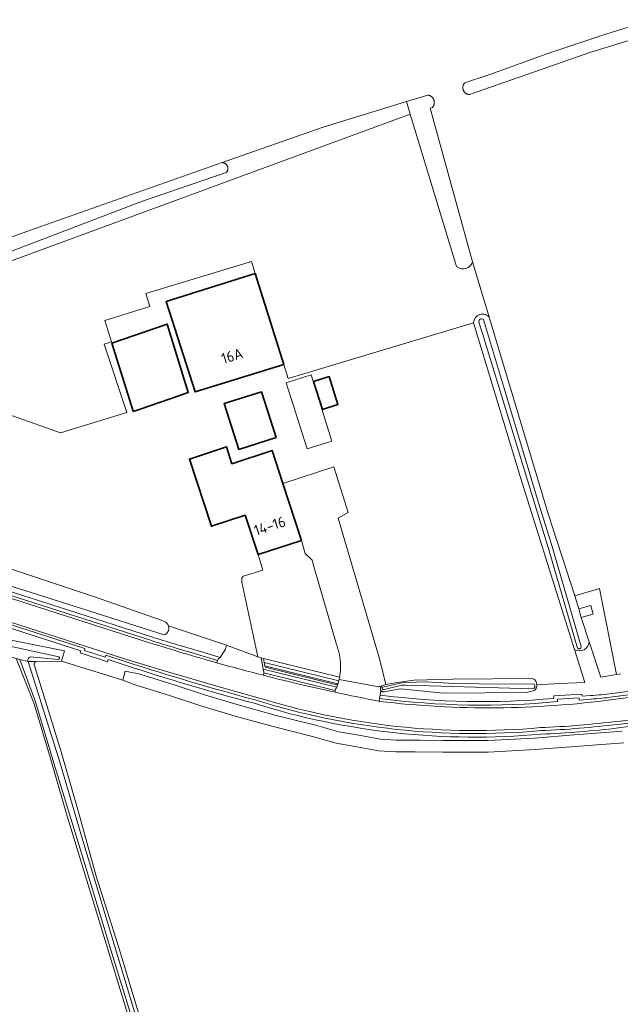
# Model space of a CAD drawing. Extents: x 199200 to 204075, y 460125 to 464703.
# Tile 115 of 174: x 202383 to 202484, y 462285 to 462452. Entities that reach past the tile are written whole.
import ezdxf
from ezdxf.enums import TextEntityAlignment as Align

# ---------------------------------------------------------------- set-up
doc = ezdxf.new("R2010")
doc.units = 0
for name, color, linetype, lineweight in [('B-WE-GR-GRAS-GV', 60, 'Continuous', 13), ('B-WE-OG-BEBOUWING-GV', 7, 'Continuous', 35), ('B-WE-OG-BEBOUWING-T18', 10, 'Continuous', 18), ('B-WE-OG-BEBOUWING_LAGE TRAFO-GV', 7, 'Continuous', 18), ('B-WE-OG-BEBOUWING_OVERBOUWING-GV', 7, 'Continuous', 18), ('B-WE-OG-TERREIN_CULTUURSCHEIDING-GV', 7, 'Continuous', 18), ('B-WE-OG-TERREIN_ERF-GV', 7, 'Continuous', 18), ('B-WE-OG-WATER-GV', 130, 'Continuous', 18), ('B-WE-OG-WATER_GREPPEL-GV', 160, 'Continuous', 18), ('B-WE-OG-WATER_SLOOT-GV', 120, 'Continuous', 18), ('B-WE-OG-WEG-GV', 7, 'Continuous', 18), ('B-WE-VH-VERHARDING_ASFALT-GV', 252, 'Continuous', 18), ('B-WE-VH-VERHARDING_BETONSTRAATSTEEN-GV', 252, 'Continuous', 18), ('B-WE-VH-VERHARDING_GRASBETONSTEEN-GV', 70, 'Continuous', 18)]:
    doc.layers.add(name, color=color, linetype=linetype, lineweight=lineweight)
doc.styles.add('NLCS-ISO-M1000-T18', font='NLCS-ISO.ttf', dxfattribs={"height": 1.8})

msp = doc.modelspace()

# ---------------------------------------------------------------- linework, layer by layer
at = {"layer": 'B-WE-GR-GRAS-GV', "flags": 128}
for points in [[(202496.968, 462451.519), (202479.376, 462446.094), (202458.875, 462438.939), (202458.806, 462438.945), (202458.738, 462438.955), (202458.671, 462438.968), (202458.605, 462438.986), (202458.539, 462439.007), (202458.475, 462439.032), (202458.413, 462439.061), (202458.352, 462439.094), (202458.294, 462439.129), (202458.237, 462439.169), (202458.183, 462439.211), (202458.132, 462439.257), (202458.083, 462439.305), (202458.038, 462439.356), (202457.995, 462439.41), (202457.955, 462439.466), (202457.919, 462439.524), (202457.886, 462439.585), (202457.857, 462439.647), (202457.832, 462439.711), (202457.81, 462439.776), (202457.792, 462439.842), (202457.778, 462439.909), (202457.768, 462439.977), (202457.762, 462440.046), (202457.759, 462440.114), (202457.761, 462440.183), (202457.767, 462440.251), (202457.777, 462440.319), (202457.791, 462440.387), (202457.808, 462440.453), (202457.83, 462440.518), (202457.855, 462440.582), (202457.884, 462440.644), (202457.917, 462440.705), (202457.953, 462440.763), (202457.992, 462440.82), (202458.034, 462440.874), (202458.069, 462440.914), (202462.159, 462442.287), (202472.129, 462445.869), (202481.887, 462449.153), (202489.586, 462451.579)], [(202365.601, 462409.202), (202385.597, 462416.368), (202417.168, 462427.458), (202434.174, 462433.432), (202448.25, 462437.758), (202451.863, 462438.868), (202451.895, 462438.863), (202451.965, 462438.849), (202452.034, 462438.831), (202452.102, 462438.809), (202452.169, 462438.783), (202452.234, 462438.754), (202452.297, 462438.721), (202452.358, 462438.685), (202452.418, 462438.645), (202452.475, 462438.602), (202452.529, 462438.556), (202452.581, 462438.507), (202452.63, 462438.455), (202452.676, 462438.4), (202452.718, 462438.343), (202452.758, 462438.284), (202452.794, 462438.222), (202452.827, 462438.159), (202452.856, 462438.094), (202452.881, 462438.027), (202452.903, 462437.959), (202452.921, 462437.89), (202452.934, 462437.82), (202452.944, 462437.749), (202452.95, 462437.678), (202452.952, 462437.607), (202452.95, 462437.535), (202452.944, 462437.464), (202452.934, 462437.394), (202452.92, 462437.324), (202452.902, 462437.255), (202452.88, 462437.187), (202452.855, 462437.12), (202452.826, 462437.055), (202452.793, 462436.991), (202452.757, 462436.93), (202452.717, 462436.871), (202452.674, 462436.814), (202452.628, 462436.759), (202452.256, 462436.629), (202459.422, 462410.733), (202462.287, 462401.225), (202472.159, 462368.213), (202476.64, 462354.363), (202480.812, 462355.575), (202483.708, 462341.099), (202484.45, 462341.222)], [(202368.364, 462406.044), (202448.886, 462435.664), (202448.25, 462437.758), (202434.174, 462433.432), (202417.168, 462427.458), (202417.211, 462427.456), (202417.273, 462427.449), (202417.335, 462427.439), (202417.396, 462427.424), (202417.455, 462427.406), (202417.514, 462427.384), (202417.571, 462427.358), (202417.626, 462427.328), (202417.679, 462427.296), (202417.73, 462427.259), (202417.779, 462427.22), (202417.825, 462427.178), (202417.868, 462427.132), (202417.908, 462427.084), (202417.945, 462427.034), (202417.979, 462426.981), (202418.009, 462426.927), (202418.036, 462426.87), (202418.059, 462426.812), (202418.078, 462426.753), (202418.093, 462426.692), (202418.105, 462426.631), (202418.112, 462426.569), (202418.116, 462426.506), (202418.116, 462426.444), (202418.111, 462426.381), (202418.103, 462426.319), (202418.091, 462426.258), (202418.074, 462426.198), (202418.054, 462426.139), (202418.031, 462426.081), (202418.003, 462426.025), (202417.972, 462425.97), (202417.938, 462425.918), (202417.9, 462425.868), (202417.859, 462425.821), (202417.816, 462425.776), (202403.691, 462420.979), (202378.431, 462411.348)], [(202456.71, 462409.905), (202448.886, 462435.664), (202368.364, 462406.044), (202373.958, 462387.486), (202389.866, 462381.87), (202401.062, 462385.319), (202397.247, 462396.852), (202398.47, 462397.231), (202397.364, 462400.798), (202404.925, 462403.174), (202404.262, 462405.352), (202422.079, 462410.783), (202422.7, 462408.76), (202427.53, 462393.4), (202428.282, 462391.051), (202459.583, 462400.446)], [(202462.287, 462401.225), (202459.422, 462410.733)], [(202484.935, 462329.552), (202476.7, 462328.908), (202469.983, 462328.407), (202462.033, 462327.967), (202454.316, 462327.967), (202449.743, 462328.061), (202446.466, 462328.03), (202443.542, 462328.224), (202439.87, 462328.892), (202436.376, 462329.495), (202432.396, 462330.632), (202425.728, 462332.288), (202419.31, 462334.077), (202413.565, 462335.804), (202408.42, 462337.492), (202402.613, 462339.284), (202400.386, 462340.141), (202390.026, 462343.361), (202385.745, 462343.276)], [(202385.422, 462342.749), (202389.96, 462328.029), (202392.822, 462318.104), (202395.886, 462307.036), (202399.595, 462295.359), (202408.563, 462265.559)]]:
    msp.add_lwpolyline(points, dxfattribs=at)
at = {"layer": 'B-WE-GR-GRAS-GV'}
for points in [[(202459.422, 462410.733, -0.5294548), (202456.71, 462409.905)], [(202459.583, 462400.446, -0.7525625), (202462.287, 462401.225)], [(202385.745, 462343.276, 0.3534767), (202385.422, 462342.749)]]:
    msp.add_lwpolyline(points, format="xyb", dxfattribs=at)
at = {"layer": 'B-WE-GR-GRAS-GV', "flags": 128}
for points in [[(202349.831, 462353.629), (202347.201, 462354.42), (202345.397, 462354.963), (202313.981, 462364.41), (202313.463, 462364.581), (202305.343, 462367.261), (202286.376, 462373.522), (202302.246, 462324.551), (202312.179, 462294.631), (202322.589, 462261.204), (202325.234, 462252.712), (202330.782, 462253.021), (202352.743, 462257.651), (202396.002, 462266.25), (202397.218, 462266.492), (202403.833, 462275.037), (202402.772, 462278.559), (202390.984, 462317.179), (202388.141, 462326.925), (202385.386, 462336.159), (202382.376, 462343.773), (202350.494, 462353.43)], [(202479.102, 462346.581), (202481.074, 462340.661), (202483.708, 462341.099), (202480.812, 462355.575), (202476.64, 462354.363), (202477.342, 462352.168), (202479.358, 462352.699), (202479.743, 462351.241), (202477.727, 462350.709)]]:
    msp.add_lwpolyline(points, close=True, dxfattribs=at)
at = {"layer": 'B-WE-OG-BEBOUWING-GV', "flags": 128}
for points in [[(202422.7, 462408.76), (202412.862, 462405.668), (202407.68, 462404.04), (202412.59, 462388.76), (202427.53, 462393.4)], [(202402.096, 462385.525), (202402.115, 462385.464), (202403.135, 462385.814), (202408.353, 462387.603), (202411.43, 462388.658), (202407.859, 462400.222), (202398.543, 462396.994)], [(202435.196, 462391.366), (202432.573, 462390.538), (202434.061, 462385.827), (202436.684, 462386.655)], [(202423.777, 462388.782), (202417.482, 462386.825), (202419.974, 462379.056), (202426.237, 462381.082)], [(202427.41, 462373.309), (202425.582, 462378.879), (202418.801, 462376.653), (202417.866, 462379.502), (202411.607, 462377.447), (202415.335, 462366.092), (202421.016, 462367.957), (202423.199, 462361.306), (202430.557, 462363.722)]]:
    msp.add_lwpolyline(points, close=True, dxfattribs=at)
at = {"layer": 'B-WE-OG-BEBOUWING_LAGE TRAFO-GV', "flags": 128}
msp.add_lwpolyline([(202477.342, 462352.168), (202477.727, 462350.709), (202479.743, 462351.241), (202479.358, 462352.699)], close=True, dxfattribs=at)
at = {"layer": 'B-WE-OG-BEBOUWING_OVERBOUWING-GV', "flags": 128}
msp.add_lwpolyline([(202427.939, 462390.323), (202431.469, 462379.146), (202435.674, 462380.474), (202432.144, 462391.651)], close=True, dxfattribs=at)
at = {"layer": 'B-WE-OG-TERREIN_CULTUURSCHEIDING-GV', "flags": 128}
for points in [[(202400.763, 462342.655), (202397.891, 462343.597), (202397.773, 462343.234), (202393.182, 462344.723), (202393.261, 462345.082), (202351.438, 462358.511), (202351.309, 462358.156), (202346.737, 462359.579), (202346.847, 462359.993), (202313.559, 462370.698), (202313.428, 462370.313), (202308.881, 462371.837), (202308.986, 462372.182), (202280.445, 462381.308), (202280.28, 462380.889), (202275.738, 462382.396), (202275.852, 462382.809), (202186.317, 462411.583), (202183.12, 462412.642), (202182.973, 462412.239), (202178.485, 462413.797), (202178.586, 462414.185), (202162.129, 462419.874)], [(202317.035, 462378.296), (202317.095, 462378.325), (202317.157, 462378.35), (202317.22, 462378.371), (202317.284, 462378.389), (202317.35, 462378.403), (202317.416, 462378.413), (202317.482, 462378.419), (202317.549, 462378.42), (202317.616, 462378.418), (202317.682, 462378.412), (202317.748, 462378.402), (202316.787, 462378.71), (202314.823, 462379.339), (202314.956, 462376.757), (202314.854, 462376.424), (202318.152, 462375.388), (202363.138, 462360.919), (202405.211, 462347.447)], [(202412.971, 462345.118), (202416.778, 462343.971), (202417.719, 462345.331), (202417.859, 462346.045), (202408.096, 462349.291), (202408.161, 462348.884), (202408.146, 462348.71), (202408.103, 462348.533), (202408.031, 462348.362), (202407.933, 462348.201), (202407.81, 462348.059), (202407.669, 462347.938), (202407.514, 462347.843), (202407.353, 462347.775), (202384.881, 462354.924), (202348.317, 462366.402)], [(202371.708, 462348.857), (202390.557, 462345.1), (202390.146, 462343.755), (202390.026, 462343.361), (202400.386, 462340.141), (202400.769, 462341.659), (202403.095, 462341.193), (202409.021, 462339.35), (202414.158, 462337.679), (202419.858, 462335.962), (202426.232, 462334.191), (202432.903, 462332.543), (202436.813, 462331.421), (202440.215, 462330.822), (202443.783, 462330.184), (202446.524, 462330.007), (202449.762, 462330.016), (202450.543, 462330), (202454.338, 462329.92), (202461.974, 462329.939), (202469.857, 462330.357), (202476.543, 462330.877), (202484.64, 462331.5)], [(202484.45, 462341.222), (202483.708, 462341.099), (202481.074, 462340.661), (202479.102, 462346.581)], [(202482.986, 462337.89), (202482.991, 462337.89), (202523.464, 462343.084), (202546.567, 462346.315)], [(202476.634, 462345.288), (202478.37, 462339.755), (202474.091, 462339.537), (202470.27, 462339.336)], [(202545.172, 462340.115), (202539.262, 462339.239), (202539.315, 462338.868), (202534.535, 462338.214), (202534.455, 462338.622), (202532.891, 462338.393), (202484.05, 462332.078), (202484.048, 462332.077)], [(202469.856, 462338.388), (202468.517, 462338.049), (202454.479, 462337.958), (202447.827, 462338.599), (202447.181, 462338.662), (202444.492, 462338.15), (202444.445, 462338.145), (202444.398, 462338.143), (202444.351, 462338.145), (202444.304, 462338.152), (202444.259, 462338.162), (202444.214, 462338.176), (202444.17, 462338.194), (202444.128, 462338.215), (202444.088, 462338.24), (202444.051, 462338.269), (202444.016, 462338.3), (202443.983, 462338.334), (202443.945, 462338.384), (202443.809, 462337.621)], [(202473.127, 462337.048), (202473.128, 462337.488), (202477.851, 462337.787), (202477.927, 462337.42), (202479.303, 462337.545), (202479.318, 462337.545)]]:
    msp.add_lwpolyline(points, dxfattribs=at)
at = {"layer": 'B-WE-OG-TERREIN_CULTUURSCHEIDING-GV'}
for points in [[(202405.211, 462347.447, 0.0104271), (202412.971, 462345.118)], [(202479.102, 462346.581, -0.5410531), (202476.634, 462345.288)], [(202422.521, 462336.219, -0.012774), (202400.763, 462342.655)], [(202470.27, 462339.336, -0.2282775), (202469.856, 462338.388)], [(202479.318, 462337.545, 0.0258759), (202482.986, 462337.89)], [(202470.94, 462331.009, -0.098392), (202422.521, 462336.219)], [(202443.809, 462337.621, 0.0543358), (202473.127, 462337.048)], [(202484.048, 462332.077, -0.0199918), (202470.94, 462331.009)]]:
    msp.add_lwpolyline(points, format="xyb", dxfattribs=at)
at = {"layer": 'B-WE-OG-TERREIN_CULTUURSCHEIDING-GV', "flags": 128}
msp.add_lwpolyline([(202436.475, 462339.322), (202424.385, 462342.293), (202424.338, 462342.567), (202424.249, 462343.095), (202424.127, 462343.81), (202423.721, 462343.91), (202424.078, 462341.98), (202436.506, 462338.92), (202436.748, 462339.599), (202436.66, 462339.51)], close=True, dxfattribs=at)
at = {"layer": 'B-WE-OG-TERREIN_ERF-GV', "flags": 128}
for points in [[(202427.53, 462393.4), (202412.59, 462388.76), (202407.68, 462404.04), (202412.862, 462405.668), (202422.7, 462408.76), (202422.079, 462410.783), (202404.262, 462405.352), (202404.925, 462403.174), (202397.364, 462400.798), (202398.47, 462397.231), (202397.247, 462396.852), (202401.062, 462385.319), (202389.866, 462381.87), (202373.958, 462387.486), (202376.109, 462380.352), (202373.52, 462379.837), (202379.637, 462360.024)], [(202470.27, 462339.336), (202474.091, 462339.537), (202478.37, 462339.755), (202476.634, 462345.288), (202467.518, 462374.347), (202460.82, 462396.376), (202459.583, 462400.446), (202428.282, 462391.051), (202427.53, 462393.4)], [(202408.096, 462349.291), (202417.859, 462346.045), (202423.162, 462344.047), (202420.49, 462356.66), (202420.476, 462357.373), (202420.688, 462357.672), (202424.008, 462358.704), (202423.199, 462361.306), (202421.016, 462367.957), (202415.335, 462366.092), (202411.607, 462377.447), (202417.866, 462379.502), (202418.801, 462376.653), (202425.582, 462378.879), (202427.41, 462373.309), (202435.977, 462376.121), (202438.417, 462368.398), (202436.714, 462367.437), (202443.739, 462343.545), (202444.769, 462339.398), (202446.661, 462339.75), (202449.545, 462340.137), (202456.069, 462340.293), (202469.545, 462340.388)], [(202380.886, 462359.084), (202395.611, 462354.214), (202406.862, 462350.239), (202407.389, 462350.018)]]:
    msp.add_lwpolyline(points, dxfattribs=at)
for points in [[(202411.43, 462388.658), (202408.353, 462387.603), (202403.135, 462385.814), (202402.115, 462385.464), (202402.096, 462385.525), (202398.543, 462396.994), (202407.859, 462400.222)], [(202436.684, 462386.655), (202434.061, 462385.827), (202432.573, 462390.538), (202435.196, 462391.366)], [(202426.237, 462381.082), (202419.974, 462379.056), (202417.482, 462386.825), (202423.777, 462388.782)], [(202436.844, 462344.861), (202436.795, 462345.056), (202436.742, 462345.25), (202436.685, 462345.442), (202436.624, 462345.634), (202436.56, 462345.824), (202436.492, 462346.013), (202436.431, 462346.172), (202432.616, 462359.309), (202432.316, 462360.382), (202431.167, 462361.507), (202430.557, 462363.722), (202423.199, 462361.306), (202424.008, 462358.704), (202420.688, 462357.672), (202420.476, 462357.373), (202420.49, 462356.66), (202423.162, 462344.047), (202423.721, 462343.91), (202424.127, 462343.81), (202436.952, 462340.658), (202436.994, 462340.875), (202437.024, 462341.073), (202437.051, 462341.273), (202437.073, 462341.472), (202437.091, 462341.672), (202437.106, 462341.872), (202437.116, 462342.073), (202437.123, 462342.273), (202437.125, 462342.474), (202437.124, 462342.675), (202437.118, 462342.876), (202437.108, 462343.076), (202437.095, 462343.277), (202437.077, 462343.477), (202437.056, 462343.676), (202437.03, 462343.875), (202437.001, 462344.074), (202436.967, 462344.272), (202436.93, 462344.469), (202436.889, 462344.666)]]:
    msp.add_lwpolyline(points, close=True, dxfattribs=at)
at = {"layer": 'B-WE-OG-TERREIN_ERF-GV'}
for points in [[(202407.389, 462350.018, -0.2245051), (202408.096, 462349.291)], [(202469.545, 462340.388, -0.2907261), (202470.27, 462339.336)]]:
    msp.add_lwpolyline(points, format="xyb", dxfattribs=at)
at = {"layer": 'B-WE-OG-WATER-GV', "flags": 128}
for points in [[(202459.422, 462410.733), (202452.256, 462436.629), (202452.628, 462436.759), (202452.674, 462436.814), (202452.717, 462436.871), (202452.757, 462436.93), (202452.793, 462436.991), (202452.826, 462437.055), (202452.855, 462437.12), (202452.88, 462437.187), (202452.902, 462437.255), (202452.92, 462437.324), (202452.934, 462437.394), (202452.944, 462437.464), (202452.95, 462437.535), (202452.952, 462437.607), (202452.95, 462437.678), (202452.944, 462437.749), (202452.934, 462437.82), (202452.921, 462437.89), (202452.903, 462437.959), (202452.881, 462438.027), (202452.856, 462438.094), (202452.827, 462438.159), (202452.794, 462438.222), (202452.758, 462438.284), (202452.718, 462438.343), (202452.676, 462438.4), (202452.63, 462438.455), (202452.581, 462438.507), (202452.529, 462438.556), (202452.475, 462438.602), (202452.418, 462438.645), (202452.358, 462438.685), (202452.297, 462438.721), (202452.234, 462438.754), (202452.169, 462438.783), (202452.102, 462438.809), (202452.034, 462438.831), (202451.965, 462438.849), (202451.895, 462438.863), (202451.863, 462438.868), (202448.25, 462437.758), (202448.886, 462435.664), (202456.71, 462409.905)], [(202469.684, 462339.529), (202464.722, 462339.458), (202456.26, 462339.588), (202451.77, 462339.824), (202448.05, 462339.717), (202447.467, 462339.659), (202444.281, 462338.964)], [(202444.33, 462338.515), (202445.817, 462338.915), (202447.494, 462339.259), (202448.096, 462339.292), (202454.112, 462339.093), (202469.583, 462338.65)]]:
    msp.add_lwpolyline(points, dxfattribs=at)
at = {"layer": 'B-WE-OG-WATER-GV'}
for points in [[(202456.71, 462409.905, 0.5294548), (202459.422, 462410.733)], [(202469.583, 462338.65, 0.6994455), (202469.684, 462339.529)], [(202444.281, 462338.964, 0.787314), (202444.33, 462338.515)]]:
    msp.add_lwpolyline(points, format="xyb", dxfattribs=at)
at = {"layer": 'B-WE-OG-WATER_GREPPEL-GV', "flags": 128}
for points in [[(202489.586, 462451.579), (202481.887, 462449.153), (202472.129, 462445.869), (202462.159, 462442.287), (202458.069, 462440.914), (202458.034, 462440.874), (202457.992, 462440.82), (202457.953, 462440.763), (202457.917, 462440.705), (202457.884, 462440.644), (202457.855, 462440.582), (202457.83, 462440.518), (202457.808, 462440.453), (202457.791, 462440.387), (202457.777, 462440.319), (202457.767, 462440.251), (202457.761, 462440.183), (202457.759, 462440.114), (202457.762, 462440.046), (202457.768, 462439.977), (202457.778, 462439.909), (202457.792, 462439.842), (202457.81, 462439.776), (202457.832, 462439.711), (202457.857, 462439.647), (202457.886, 462439.585), (202457.919, 462439.524), (202457.955, 462439.466), (202457.995, 462439.41), (202458.038, 462439.356), (202458.083, 462439.305), (202458.132, 462439.257), (202458.183, 462439.211), (202458.237, 462439.169), (202458.294, 462439.129), (202458.352, 462439.094), (202458.413, 462439.061), (202458.475, 462439.032), (202458.539, 462439.007), (202458.605, 462438.986), (202458.671, 462438.968), (202458.738, 462438.955), (202458.806, 462438.945), (202458.875, 462438.939), (202479.376, 462446.094), (202496.968, 462451.519)], [(202378.431, 462411.348), (202403.691, 462420.979), (202417.816, 462425.776), (202417.859, 462425.821), (202417.9, 462425.868), (202417.938, 462425.918), (202417.972, 462425.97), (202418.003, 462426.025), (202418.031, 462426.081), (202418.054, 462426.139), (202418.074, 462426.198), (202418.091, 462426.258), (202418.103, 462426.319), (202418.111, 462426.381), (202418.116, 462426.444), (202418.116, 462426.506), (202418.112, 462426.569), (202418.105, 462426.631), (202418.093, 462426.692), (202418.078, 462426.753), (202418.059, 462426.812), (202418.036, 462426.87), (202418.009, 462426.927), (202417.979, 462426.981), (202417.945, 462427.034), (202417.908, 462427.084), (202417.868, 462427.132), (202417.825, 462427.178), (202417.779, 462427.22), (202417.73, 462427.259), (202417.679, 462427.296), (202417.626, 462427.328), (202417.571, 462427.358), (202417.514, 462427.384), (202417.455, 462427.406), (202417.396, 462427.424), (202417.335, 462427.439), (202417.273, 462427.449), (202417.211, 462427.456), (202417.168, 462427.458), (202385.597, 462416.368), (202365.601, 462409.202)], [(202348.317, 462366.402), (202384.881, 462354.924), (202407.353, 462347.775), (202407.514, 462347.843), (202407.669, 462347.938), (202407.81, 462348.059), (202407.933, 462348.201), (202408.031, 462348.362), (202408.103, 462348.533), (202408.146, 462348.71), (202408.161, 462348.884), (202408.096, 462349.291)], [(202407.389, 462350.018), (202406.862, 462350.239), (202395.611, 462354.214), (202380.886, 462359.084)]]:
    msp.add_lwpolyline(points, dxfattribs=at)
at = {"layer": 'B-WE-OG-WATER_GREPPEL-GV'}
msp.add_lwpolyline([(202408.096, 462349.291, 0.2245051), (202407.389, 462350.018)], format="xyb", dxfattribs=at)
at = {"layer": 'B-WE-OG-WATER_GREPPEL-GV', "flags": 128}
msp.add_lwpolyline([(202436.66, 462339.51), (202436.748, 462339.599), (202436.83, 462340.025), (202424.249, 462343.095), (202424.338, 462342.567)], close=True, dxfattribs=at)
at = {"layer": 'B-WE-OG-WATER_SLOOT-GV'}
for points in [[(202462.287, 462401.225, 0.7525625), (202459.583, 462400.446)], [(202460.476, 462400.52, -0.7331812), (202461.241, 462400.969)], [(202461.241, 462400.969, 0.7331812), (202460.476, 462400.52)], [(202476.634, 462345.288, 0.5410531), (202479.102, 462346.581)], [(202477.745, 462345.795, -0.7385624), (202477.122, 462345.533)], [(202477.122, 462345.533, 0.7385624), (202477.745, 462345.795)], [(202384.765, 462344.085, 0.3656222), (202384.381, 462343.249)], [(202384.381, 462343.249, -0.3656222), (202384.765, 462344.085)], [(202385.422, 462342.749, -0.3534767), (202385.745, 462343.276)], [(202389.586, 462344.09, -0.6588827), (202389.437, 462343.612)], [(202389.437, 462343.612, 0.6588827), (202389.586, 462344.09)], [(202470.27, 462339.336, 0.2907261), (202469.545, 462340.388)], [(202469.684, 462339.529, -0.6994455), (202469.583, 462338.65)], [(202444.33, 462338.515, -0.787314), (202444.281, 462338.964)], [(202469.856, 462338.388, 0.2282775), (202470.27, 462339.336)]]:
    msp.add_lwpolyline(points, format="xyb", dxfattribs=at)
at = {"layer": 'B-WE-OG-WATER_SLOOT-GV', "flags": 128}
for points in [[(202479.102, 462346.581), (202477.727, 462350.709), (202477.342, 462352.168), (202476.64, 462354.363), (202472.159, 462368.213), (202462.287, 462401.225)], [(202459.583, 462400.446), (202460.82, 462396.376), (202467.518, 462374.347), (202476.634, 462345.288)], [(202477.122, 462345.533), (202472.353, 462361.967), (202466.702, 462380.305), (202461.08, 462398.631), (202460.476, 462400.52)], [(202460.476, 462400.52), (202461.08, 462398.631), (202466.702, 462380.305), (202472.353, 462361.967), (202477.122, 462345.533)], [(202461.241, 462400.969), (202464.649, 462389.75), (202470.614, 462369.891), (202472.759, 462362.837), (202477.745, 462345.795)], [(202477.745, 462345.795), (202472.759, 462362.837), (202470.614, 462369.891), (202464.649, 462389.75), (202461.241, 462400.969)], [(202384.381, 462343.249), (202385.745, 462343.276), (202390.026, 462343.361), (202390.146, 462343.755), (202390.557, 462345.1), (202371.708, 462348.857), (202354.118, 462354.824), (202353.269, 462355.112), (202350.572, 462355.954), (202349.831, 462353.629), (202350.494, 462353.43), (202382.376, 462343.773), (202382.967, 462343.619)], [(202352.646, 462354.693), (202363.924, 462350.812), (202372.013, 462348.236), (202380.009, 462346.145), (202389.586, 462344.09)], [(202389.586, 462344.09), (202380.009, 462346.145), (202372.013, 462348.236), (202363.924, 462350.812), (202352.646, 462354.693)], [(202406.305, 462268.347), (202402.076, 462282.591), (202398.298, 462294.791), (202393.384, 462310.912), (202388.72, 462326.131), (202385.654, 462336.459), (202382.967, 462343.619), (202382.376, 462343.773), (202385.386, 462336.159), (202388.141, 462326.925), (202390.984, 462317.179), (202402.772, 462278.559), (202403.833, 462275.037)], [(202407.381, 462267.555), (202400.063, 462291.797), (202393.45, 462313.627), (202389.825, 462326.112), (202384.381, 462343.249), (202382.967, 462343.619), (202385.654, 462336.459), (202388.72, 462326.131), (202393.384, 462310.912), (202398.298, 462294.791), (202402.076, 462282.591), (202406.305, 462268.347)], [(202382.967, 462343.619), (202384.381, 462343.249)], [(202385.745, 462343.276), (202384.381, 462343.249), (202389.825, 462326.112), (202393.45, 462313.627), (202400.063, 462291.797), (202407.381, 462267.555)], [(202389.437, 462343.612), (202384.765, 462344.085)], [(202384.765, 462344.085), (202389.437, 462343.612)], [(202408.563, 462265.559), (202399.595, 462295.359), (202395.886, 462307.036), (202392.822, 462318.104), (202389.96, 462328.029), (202385.422, 462342.749)], [(202484.64, 462331.5), (202476.543, 462330.877), (202469.857, 462330.357), (202461.974, 462329.939), (202454.338, 462329.92), (202450.543, 462330), (202449.762, 462330.016), (202446.524, 462330.007), (202443.783, 462330.184), (202440.215, 462330.822), (202436.813, 462331.421), (202432.903, 462332.543), (202426.232, 462334.191), (202419.858, 462335.962), (202414.158, 462337.679), (202409.021, 462339.35), (202403.095, 462341.193), (202400.769, 462341.659), (202400.386, 462340.141)], [(202400.386, 462340.141), (202402.613, 462339.284), (202408.42, 462337.492), (202413.565, 462335.804), (202419.31, 462334.077), (202425.728, 462332.288), (202432.396, 462330.632), (202436.376, 462329.495), (202439.87, 462328.892), (202443.542, 462328.224), (202446.466, 462328.03), (202449.743, 462328.061), (202454.316, 462327.967), (202462.033, 462327.967), (202469.983, 462328.407), (202476.7, 462328.908), (202484.935, 462329.552)], [(202469.545, 462340.388), (202456.069, 462340.293), (202449.545, 462340.137), (202446.661, 462339.75), (202444.769, 462339.398), (202444.181, 462339.205), (202444.096, 462339.159), (202444.058, 462339.131), (202444.022, 462339.1), (202443.989, 462339.067), (202443.959, 462339.03), (202443.933, 462338.992), (202443.909, 462338.951), (202443.89, 462338.908), (202443.874, 462338.864), (202443.861, 462338.818), (202443.853, 462338.772), (202443.849, 462338.725), (202443.848, 462338.678), (202443.852, 462338.631), (202443.859, 462338.585), (202443.871, 462338.539), (202443.886, 462338.495), (202443.905, 462338.452), (202443.928, 462338.41), (202443.945, 462338.384), (202443.983, 462338.334), (202444.016, 462338.3), (202444.051, 462338.269), (202444.088, 462338.24), (202444.128, 462338.215), (202444.17, 462338.194), (202444.214, 462338.176), (202444.259, 462338.162), (202444.304, 462338.152), (202444.351, 462338.145), (202444.398, 462338.143), (202444.445, 462338.145), (202444.492, 462338.15), (202447.181, 462338.662), (202447.827, 462338.599), (202454.479, 462337.958)], [(202444.281, 462338.964), (202447.467, 462339.659), (202448.05, 462339.717), (202451.77, 462339.824), (202456.26, 462339.588), (202464.722, 462339.458), (202469.684, 462339.529)], [(202469.583, 462338.65), (202454.112, 462339.093), (202448.096, 462339.292), (202447.494, 462339.259), (202445.817, 462338.915), (202444.33, 462338.515)], [(202454.479, 462337.958), (202468.517, 462338.049), (202469.856, 462338.388)]]:
    msp.add_lwpolyline(points, dxfattribs=at)
for points in [[(202424.249, 462343.095), (202436.83, 462340.025), (202436.867, 462340.217), (202436.952, 462340.658), (202424.127, 462343.81)], [(202424.338, 462342.567), (202424.385, 462342.293), (202436.475, 462339.322), (202436.66, 462339.51)]]:
    msp.add_lwpolyline(points, close=True, dxfattribs=at)
at = {"layer": 'B-WE-OG-WEG-GV', "flags": 128}
for points in [[(202162.129, 462419.874), (202178.586, 462414.185), (202178.485, 462413.797), (202182.973, 462412.239), (202183.12, 462412.642), (202186.317, 462411.583), (202275.852, 462382.809), (202275.738, 462382.396), (202280.28, 462380.889), (202280.445, 462381.308), (202308.986, 462372.182), (202308.881, 462371.837), (202313.428, 462370.313), (202313.559, 462370.698), (202346.847, 462359.993), (202346.737, 462359.579), (202351.309, 462358.156), (202351.438, 462358.511), (202393.261, 462345.082), (202393.182, 462344.723), (202397.773, 462343.234), (202397.891, 462343.597), (202400.763, 462342.655)], [(202363.138, 462360.919), (202318.152, 462375.388), (202314.854, 462376.424), (202314.679, 462375.85), (202317.97, 462374.817), (202362.955, 462360.348), (202405.026, 462346.876)], [(202400.95, 462343.225), (202397.507, 462344.355), (202397.388, 462343.99), (202393.885, 462345.126), (202393.964, 462345.486), (202351.07, 462359.259), (202350.94, 462358.899), (202347.465, 462359.981), (202347.574, 462360.389), (202313.182, 462371.45), (202313.053, 462371.072), (202309.625, 462372.221)], [(202405.211, 462347.447), (202363.138, 462360.919)], [(202546.567, 462346.315), (202523.464, 462343.084), (202482.991, 462337.89), (202482.986, 462337.89)], [(202412.804, 462344.542), (202416.376, 462343.466), (202416.45, 462343.676), (202416.778, 462343.971), (202412.971, 462345.118)], [(202483.072, 462337.296), (202523.544, 462342.489), (202546.679, 462345.725)], [(202545.096, 462340.71), (202538.584, 462339.745), (202538.636, 462339.381), (202535.015, 462338.885), (202534.934, 462339.299), (202532.804, 462338.987), (202483.975, 462332.673)], [(202484.048, 462332.077), (202484.05, 462332.078), (202532.891, 462338.393), (202534.455, 462338.622), (202534.535, 462338.214), (202539.315, 462338.868), (202539.262, 462339.239), (202545.172, 462340.115)], [(202443.809, 462337.621), (202443.704, 462337.03)], [(202479.318, 462337.545), (202479.303, 462337.545), (202477.927, 462337.42), (202477.851, 462337.787), (202473.128, 462337.488), (202473.127, 462337.048)], [(202473.726, 462336.5), (202473.727, 462336.925), (202477.369, 462337.155), (202477.448, 462336.774), (202479.343, 462336.946)]]:
    msp.add_lwpolyline(points, dxfattribs=at)
at = {"layer": 'B-WE-OG-WEG-GV'}
for points in [[(202405.026, 462346.876, 0.0105211), (202412.804, 462344.542)], [(202412.971, 462345.118, -0.0104271), (202405.211, 462347.447)], [(202422.688, 462336.796, -0.0127436), (202400.95, 462343.225)], [(202400.763, 462342.655, 0.012774), (202422.521, 462336.219)], [(202482.986, 462337.89, -0.0258759), (202479.318, 462337.545)], [(202422.521, 462336.219, 0.098392), (202470.94, 462331.009)], [(202470.901, 462331.608, -0.0984388), (202422.688, 462336.796)], [(202443.704, 462337.03, 0.0553598), (202473.726, 462336.5)], [(202473.127, 462337.048, -0.0543358), (202443.809, 462337.621)], [(202479.343, 462336.946, 0.0257439), (202483.072, 462337.296)], [(202483.975, 462332.673, -0.0199679), (202470.901, 462331.608)], [(202470.94, 462331.009, 0.0199918), (202484.048, 462332.077)]]:
    msp.add_lwpolyline(points, format="xyb", dxfattribs=at)
at = {"layer": 'B-WE-OG-WEG-GV', "flags": 128}
msp.add_lwpolyline([(202424.17, 462341.484), (202424.155, 462341.343), (202436.232, 462338.369), (202436.264, 462338.61), (202436.506, 462338.92), (202424.078, 462341.98)], close=True, dxfattribs=at)
at = {"layer": 'B-WE-VH-VERHARDING_ASFALT-GV', "flags": 128}
for points in [[(202148.897, 462425.939), (202186.677, 462412.528), (202230.589, 462398.323), (202270.751, 462385.523), (202349.159, 462360.281), (202400.475, 462343.802), (202406.236, 462342.041), (202417.045, 462338.89), (202422.831, 462337.284)], [(202404.891, 462346.452), (202362.819, 462359.924), (202317.104, 462374.628), (202314.555, 462375.445), (202309.568, 462377.043), (202282.068, 462385.858), (202276.779, 462387.553), (202269.266, 462389.961), (202227.666, 462403.382), (202184.078, 462417.478)], [(202546.636, 462345.274), (202523.603, 462342.048), (202483.13, 462336.855)], [(202483.912, 462333.178), (202544.063, 462340.956)], [(202443.718, 462336.549), (202443.622, 462336.568)]]:
    msp.add_lwpolyline(points, dxfattribs=at)
at = {"layer": 'B-WE-VH-VERHARDING_ASFALT-GV'}
for points in [[(202416.231, 462343.056, -0.0086578), (202404.891, 462346.452)], [(202424.113, 462340.944, -0.0058257), (202416.231, 462343.056)], [(202436.196, 462338.093, -0.0090076), (202424.113, 462340.944)], [(202443.622, 462336.568, -0.00551), (202436.196, 462338.093)], [(202422.831, 462337.284, 0.0985072), (202470.868, 462332.116)], [(202483.13, 462336.855, -0.0628237), (202443.718, 462336.549)], [(202470.868, 462332.116, 0.0199377), (202483.912, 462333.178)]]:
    msp.add_lwpolyline(points, format="xyb", dxfattribs=at)
at = {"layer": 'B-WE-VH-VERHARDING_BETONSTRAATSTEEN-GV', "flags": 128}
msp.add_lwpolyline([(202444.181, 462339.205), (202444.769, 462339.398), (202443.739, 462343.545), (202436.714, 462367.437), (202438.417, 462368.398), (202435.977, 462376.121), (202427.41, 462373.309), (202430.557, 462363.722), (202431.167, 462361.507), (202432.316, 462360.382), (202432.616, 462359.309), (202436.431, 462346.172), (202436.492, 462346.013), (202436.56, 462345.824), (202436.624, 462345.634), (202436.685, 462345.442), (202436.742, 462345.25), (202436.795, 462345.056), (202436.844, 462344.861), (202436.889, 462344.666), (202436.93, 462344.469), (202436.967, 462344.272), (202437.001, 462344.074), (202437.03, 462343.875), (202437.056, 462343.676), (202437.077, 462343.477), (202437.095, 462343.277), (202437.108, 462343.076), (202437.118, 462342.876), (202437.124, 462342.675), (202437.125, 462342.474), (202437.123, 462342.273), (202437.116, 462342.073), (202437.106, 462341.872), (202437.091, 462341.672), (202437.073, 462341.472), (202437.051, 462341.273), (202437.024, 462341.073), (202436.994, 462340.875), (202436.952, 462340.658), (202436.867, 462340.217), (202443.593, 462339.012)], close=True, dxfattribs=at)
for points in [[(202424.113, 462340.944), (202424.155, 462341.343), (202424.17, 462341.484), (202424.078, 462341.98), (202423.721, 462343.91), (202423.162, 462344.047), (202417.859, 462346.045), (202417.719, 462345.331), (202416.778, 462343.971), (202416.45, 462343.676), (202416.376, 462343.466), (202416.231, 462343.056)], [(202443.959, 462339.03), (202443.989, 462339.067), (202444.022, 462339.1), (202444.058, 462339.131), (202444.096, 462339.159), (202444.181, 462339.205), (202443.593, 462339.012), (202436.867, 462340.217), (202436.83, 462340.025), (202436.748, 462339.599), (202436.506, 462338.92), (202436.264, 462338.61), (202436.232, 462338.369), (202436.196, 462338.093)], [(202443.622, 462336.568), (202443.704, 462337.03), (202443.809, 462337.621), (202443.945, 462338.384), (202443.928, 462338.41), (202443.905, 462338.452), (202443.886, 462338.495), (202443.871, 462338.539), (202443.859, 462338.585), (202443.852, 462338.631), (202443.848, 462338.678), (202443.849, 462338.725), (202443.853, 462338.772), (202443.861, 462338.818), (202443.874, 462338.864), (202443.89, 462338.908), (202443.909, 462338.951), (202443.933, 462338.992), (202443.959, 462339.03)]]:
    msp.add_lwpolyline(points, dxfattribs=at)
at = {"layer": 'B-WE-VH-VERHARDING_BETONSTRAATSTEEN-GV'}
for points in [[(202416.231, 462343.056, 0.0058257), (202424.113, 462340.944)], [(202436.196, 462338.093, 0.00551), (202443.622, 462336.568)]]:
    msp.add_lwpolyline(points, format="xyb", dxfattribs=at)
at = {"layer": 'B-WE-VH-VERHARDING_GRASBETONSTEEN-GV', "flags": 128}
for points in [[(202162.318, 462420.444), (202179.308, 462414.57), (202179.206, 462414.182), (202182.612, 462412.999), (202182.757, 462413.395), (202186.503, 462412.153), (202276.583, 462383.204), (202276.468, 462382.786), (202279.93, 462381.637), (202280.093, 462382.051), (202309.732, 462372.573), (202309.625, 462372.221), (202313.053, 462371.072), (202313.182, 462371.45), (202347.574, 462360.389), (202347.465, 462359.981), (202350.94, 462358.899), (202351.07, 462359.259), (202393.964, 462345.486), (202393.885, 462345.126), (202397.388, 462343.99), (202397.507, 462344.355), (202400.95, 462343.225)], [(202314.679, 462375.85), (202314.555, 462375.445), (202317.104, 462374.628), (202362.819, 462359.924), (202404.891, 462346.452)], [(202405.026, 462346.876), (202362.955, 462360.348), (202317.97, 462374.817), (202314.679, 462375.85)], [(202422.831, 462337.284), (202417.045, 462338.89), (202406.236, 462342.041), (202400.475, 462343.802), (202349.159, 462360.281)], [(202416.231, 462343.056), (202416.376, 462343.466), (202412.804, 462344.542)], [(202546.679, 462345.725), (202523.544, 462342.489), (202483.072, 462337.296)], [(202483.13, 462336.855), (202523.603, 462342.048), (202546.636, 462345.274)], [(202436.196, 462338.093), (202436.232, 462338.369), (202424.155, 462341.343), (202424.113, 462340.944)], [(202544.063, 462340.956), (202483.912, 462333.178)], [(202483.975, 462332.673), (202532.804, 462338.987), (202534.934, 462339.299), (202535.015, 462338.885), (202538.636, 462339.381), (202538.584, 462339.745), (202545.096, 462340.71)], [(202443.704, 462337.03), (202443.622, 462336.568)], [(202443.622, 462336.568), (202443.718, 462336.549)], [(202479.343, 462336.946), (202477.448, 462336.774), (202477.369, 462337.155), (202473.727, 462336.925), (202473.726, 462336.5)]]:
    msp.add_lwpolyline(points, dxfattribs=at)
at = {"layer": 'B-WE-VH-VERHARDING_GRASBETONSTEEN-GV'}
for points in [[(202404.891, 462346.452, 0.0086578), (202416.231, 462343.056)], [(202412.804, 462344.542, -0.0105211), (202405.026, 462346.876)], [(202400.95, 462343.225, 0.0127436), (202422.688, 462336.796)], [(202424.113, 462340.944, 0.0090076), (202436.196, 462338.093)], [(202422.688, 462336.796, 0.0984388), (202470.901, 462331.608)], [(202470.868, 462332.116, -0.0985072), (202422.831, 462337.284)], [(202473.726, 462336.5, -0.0553598), (202443.704, 462337.03)], [(202443.718, 462336.549, 0.0628237), (202483.13, 462336.855)], [(202483.072, 462337.296, -0.0257439), (202479.343, 462336.946)], [(202483.912, 462333.178, -0.0199377), (202470.868, 462332.116)], [(202470.901, 462331.608, 0.0199679), (202483.975, 462332.673)]]:
    msp.add_lwpolyline(points, format="xyb", dxfattribs=at)

# ---------------------------------------------------------------- texts
at = {"layer": 'B-WE-OG-BEBOUWING-T18', "style": 'NLCS-ISO-M1000-T18'}
for s, rotation, p in [('16A', 17.5, (202418.822, 462394.855)), ('14-16', 18.2, (202425.177, 462366.166))]:
    msp.add_text(s, height=1.8, rotation=rotation, dxfattribs=at).set_placement(p, align=Align.MIDDLE)

doc.saveas('drawing.dxf')
